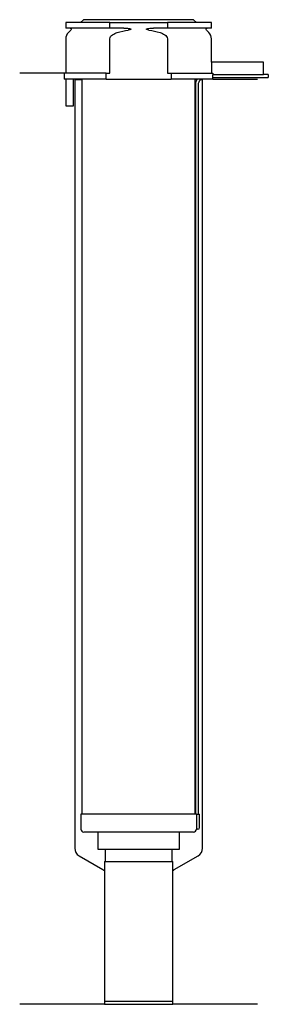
# Model space of a CAD drawing. Header units: millimetres. Extents: x 34 to 117, y 64 to 395.
import ezdxf

# ---------------------------------------------------------------- set-up
doc = ezdxf.new("R2010")
doc.units = ezdxf.units.MM
doc.layers.add('201', color=7, linetype='Continuous')
doc.layers.add('30', color=7, linetype='Continuous')

msp = doc.modelspace()

# ---------------------------------------------------------------- linework, layer by layer
at = {"layer": '201', "color": 113}
for p, q in [((48.86, 376.87), (33.86, 376.87)), ((48.86, 376.87), (48.86, 374.87)), ((52.26, 374.87), (52.36, 374.77)), ((52.36, 374.77), (54.81, 374.77)), ((52.36, 374.77), (52.36, 116.19)), ((92.91, 374.77), (93.46, 374.77)), ((94.73, 374.77), (95.36, 374.77)), ((95.36, 374.77), (95.46, 374.87)), ((95.36, 116.19), (95.36, 374.77)), ((98.86, 374.87), (113.86, 374.87)), ((53.86, 113.59), (61.87, 108.97)), ((85.86, 108.97), (93.86, 113.59)), ((62.37, 108.11), (62.37, 63.64)), ((85.36, 63.64), (85.36, 108.11)), ((62.37, 63.64), (33.86, 63.64)), ((62.37, 63.64), (85.36, 63.64)), ((113.86, 63.64), (85.36, 63.64))]:
    msp.add_line(p, q, dxfattribs=at)
for centre, start, end in [((55.36, 116.19), 180, 240), ((92.36, 116.19), 300, 360)]:
    msp.add_arc(centre, 3, start, end, dxfattribs=at)
at = {"layer": '201', "color": 113, "extrusion": (0, 0, -1)}
for centre, start, end in [((-61.37, 108.11), 120, 180), ((-86.36, 108.11), 0, 60)]:
    msp.add_arc(centre, 1, start, end, dxfattribs=at)
at = {"layer": '30', "color": 113}
for p, q in [((55.36, 394.87), (54.36, 393.87)), ((92.36, 394.87), (55.36, 394.87)), ((93.36, 393.87), (92.36, 394.87)), ((64.17, 393.87), (49.36, 393.87)), ((49.36, 393.87), (49.36, 392.07)), ((64.17, 392.07), (49.36, 392.07)), ((51.1, 391.39), (50.24, 390.53)), ((64.17, 392.07), (64.17, 393.87)), ((64.17, 393.87), (83.56, 393.87)), ((68.86, 392.07), (64.17, 392.07)), ((83.56, 392.07), (78.87, 392.07)), ((83.56, 393.87), (83.56, 392.07)), ((98.36, 393.87), (83.56, 393.87)), ((98.36, 392.07), (83.56, 392.07)), ((97.48, 390.53), (96.63, 391.39)), ((98.36, 392.07), (98.36, 393.87)), ((49.36, 388.41), (49.36, 376.87)), ((64.17, 376.87), (64.17, 388.41)), ((83.56, 388.41), (83.56, 376.87)), ((98.36, 380.57), (98.36, 388.41)), ((98.33, 380.57), (98.33, 376.87)), ((115.86, 380.57), (98.33, 380.57)), ((115.86, 376.37), (115.86, 380.57)), ((48.86, 376.87), (48.86, 374.87)), ((62.97, 376.87), (48.86, 376.87)), ((62.97, 374.87), (48.86, 374.87)), ((49.41, 374.87), (49.41, 365.87)), ((51.91, 365.87), (51.91, 374.87)), ((54.81, 374.87), (54.81, 127.57)), ((62.97, 374.87), (62.97, 376.87)), ((62.97, 376.87), (64.17, 376.87)), ((62.97, 374.87), (84.76, 374.87)), ((83.56, 376.87), (84.76, 376.87)), ((84.76, 376.87), (98.83, 376.87)), ((84.76, 376.87), (84.76, 374.87)), ((98.86, 374.87), (84.76, 374.87)), ((92.91, 127.57), (92.91, 374.87)), ((98.83, 376.87), (98.83, 376.37)), ((115.86, 376.37), (98.83, 376.37)), ((98.86, 374.87), (98.86, 375.47)), ((98.86, 375.47), (117.46, 375.47)), ((117.46, 376.47), (115.86, 376.47)), ((117.46, 376.47), (117.46, 375.47)), ((92.96, 372.97), (92.96, 127.57)), ((93.96, 127.57), (93.96, 372.97)), ((49.41, 365.87), (51.91, 365.87)), ((93.29, 127.57), (54.41, 127.57)), ((54.41, 127.57), (54.41, 122.57)), ((93.29, 127.57), (93.29, 123.07)), ((93.29, 127.57), (94.31, 127.57)), ((94.31, 123.07), (94.31, 127.57)), ((93.81, 122.57), (93.31, 122.57)), ((92.31, 121.57), (55.41, 121.57)), ((60.11, 121.57), (60.11, 115.81)), ((87.61, 115.81), (87.61, 121.57)), ((60.11, 115.81), (87.61, 115.81)), ((62.56, 115.81), (62.56, 111.71)), ((85.17, 111.71), (85.17, 115.81)), ((62.37, 111.71), (85.36, 111.71)), ((62.37, 111.71), (62.37, 64.66)), ((85.36, 64.66), (85.36, 111.71)), ((62.37, 64.66), (85.36, 64.66))]:
    msp.add_line(p, q, dxfattribs=at)
at = {"layer": '30', "color": 113, "extrusion": (0, 0, -1)}
for centre, radius, start, end in [((-50.81, 391.67), 0.4, 90, 225), ((-96.91, 391.67), 0.4, -45, 90), ((-96.46, 372.97), 2.5, 0, 49.4559)]:
    msp.add_arc(centre, radius, start, end, dxfattribs=at)
at = {"layer": '30', "color": 113}
for centre, radius, start, end in [((52.36, 388.41), 3, 135, 180), ((95.36, 388.41), 3, 0, 45), ((96.46, 372.97), 3.5, 147.0676, 180), ((55.41, 122.57), 1, 180, 270), ((92.31, 122.57), 1, -90, 0), ((93.81, 123.07), 0.5, -90, 0)]:
    msp.add_arc(centre, radius, start, end, dxfattribs=at)
for points in [[(66.67, 390.53), (67.89, 390.9), (69.12, 391.19), (70.38, 391.39)], [(77.34, 391.39), (78.59, 391.2), (79.83, 390.91), (81.05, 390.53)]]:
    msp.add_open_spline(points, degree=3, dxfattribs=at)
for points, knots in [([(68.86, 392.07), (68.9, 392.07), (68.94, 392.07), (69.48, 392.06), (69.98, 392.02), (70.48, 391.94), (70.67, 391.91), (70.87, 391.87), (71.09, 391.8), (71.11, 391.79), (71.16, 391.77), (71.17, 391.76), (71.21, 391.74), (71.22, 391.73), (71.24, 391.71), (71.25, 391.7), (71.25, 391.69), (71.26, 391.69), (71.26, 391.67), (71.26, 391.67), (71.26, 391.66), (71.26, 391.65), (71.25, 391.64), (71.25, 391.63), (71.23, 391.61), (71.21, 391.6), (71.12, 391.55), (71.03, 391.52), (70.77, 391.45), (70.58, 391.42), (70.38, 391.39)], [0, 0, 0, 0, 0.037532, 0.037532, 0.479326, 0.479326, 0.479326, 0.652283, 0.652283, 0.67679, 0.67679, 0.692908, 0.692908, 0.709848, 0.709848, 0.715998, 0.715998, 0.722254, 0.722254, 0.726798, 0.726798, 0.731321, 0.731321, 0.738696, 0.738696, 0.757525, 0.757525, 0.830443, 0.830443, 1, 1, 1, 1]), ([(77.34, 391.39), (77.06, 391.43), (76.74, 391.44), (76.45, 391.65), (76.49, 391.73), (76.62, 391.79), (76.69, 391.81), (76.89, 391.87), (77.03, 391.9), (77.73, 392.02), (78.3, 392.07), (78.87, 392.07)], [0, 0, 0, 0, 0.25, 0.25, 0.3125, 0.3125, 0.375, 0.375, 0.5, 0.5, 1, 1, 1, 1]), ([(64.17, 388.41), (64.17, 388.99), (64.61, 389.49), (65.57, 390.15), (66.12, 390.36), (66.67, 390.53)], [0, 0, 0, 0, 0.5, 0.5, 1, 1, 1, 1]), ([(81.05, 390.53), (81.61, 390.36), (82.16, 390.15), (83.11, 389.49), (83.56, 388.99), (83.56, 388.41)], [0, 0, 0, 0, 0.5, 0.5, 1, 1, 1, 1]), ([(98.86, 375.47), (98.86, 375.47), (98.86, 375.48), (98.86, 375.51), (98.86, 375.53), (98.86, 375.59), (98.86, 375.63), (98.86, 375.69), (98.86, 375.72), (98.86, 375.76), (98.86, 375.79), (98.86, 375.86), (98.86, 375.91), (98.86, 376.02), (98.86, 376.07), (98.86, 376.17), (98.86, 376.22), (98.86, 376.3), (98.86, 376.34), (98.86, 376.37)], [0, 0, 0, 0, 0.12469, 0.12469, 0.249734, 0.249734, 0.374778, 0.374778, 0.437301, 0.437301, 0.499823, 0.499823, 0.624867, 0.624867, 0.749911, 0.749911, 0.874956, 0.874956, 1, 1, 1, 1]), ([(93.29, 123.07), (93.29, 123.01), (93.3, 122.96), (93.3, 122.85), (93.3, 122.8), (93.3, 122.72), (93.3, 122.68), (93.3, 122.62), (93.31, 122.6), (93.31, 122.58), (93.31, 122.57), (93.31, 122.57)], [0, 0, 0, 0, 0.207769, 0.207769, 0.415759, 0.415759, 0.624157, 0.624157, 0.834463, 0.834463, 1, 1, 1, 1])]:
    msp.add_open_spline(points, degree=3, knots=knots, dxfattribs=at)

doc.saveas('drawing.dxf')
